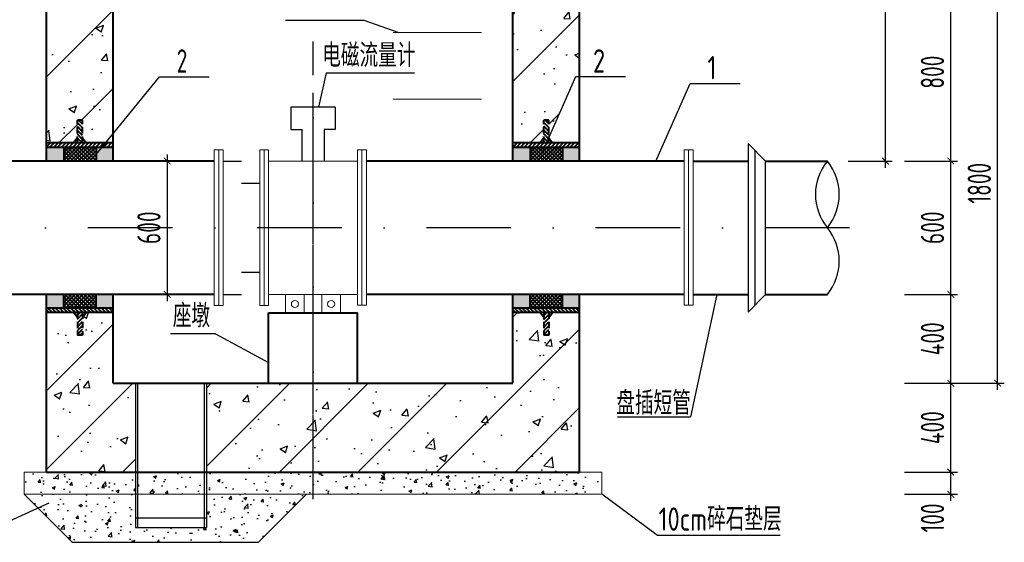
# Model space of a CAD drawing. Extents: x 1154951 to 1182252, y 3484725 to 3514600.
# Tile 48 of 55: x 1162392 to 1166826, y 3506751 to 3509103. Entities that reach past the tile are written whole.
import ezdxf

# ---------------------------------------------------------------- set-up
doc = ezdxf.new("R2010")
doc.units = 0
for name, pattern in [('DASHDOT', [25.4, 12.7, -6.35, 0, -6.35]), ('DASHED', [19.05, 12.7, -6.35]), ('DASHED2', [9.525, 6.35, -3.175])]:
    doc.linetypes.add(name, pattern=pattern)
doc.layers.get('0').update_dxf_attribs({"linetype": 'CONTINUOUS'})
doc.layers.get('Defpoints').update_dxf_attribs({"linetype": 'CONTINUOUS'})
for name, color, linetype in [('2', 2, 'DASHED'), ('DIM', 4, 'CONTINUOUS'), ('DLSS', 8, 'CONTINUOUS'), ('GPSCOMMON', 7, 'CONTINUOUS'), ('HATCH', 251, 'CONTINUOUS'), ('线路', 3, 'CONTINUOUS')]:
    doc.layers.add(name, color=color, linetype=linetype)
for name, color, linetype, lineweight in [('构筑物', 10, 'CONTINUOUS', 40), ('粗实线', 1, 'CONTINUOUS', 40), ('轮廓', 1, 'CONTINUOUS', 40)]:
    doc.layers.add(name, color=color, linetype=linetype, lineweight=lineweight)
doc.styles.add('gpshz', font='tssdeng.shx', dxfattribs={"width": 0.8, "height": 2.5, "bigfont": 'hztxt.shx'})
doc.styles.add('TSSD_Dimension', font='tssdeng.shx', dxfattribs={"width": 0.7, "bigfont": 'Hztxt.shx'})
doc.styles.add('TSSD_Rein', font='tssdeng.shx', dxfattribs={"width": 0.7, "bigfont": 'hztxt.shx'})
doc.dimstyles.new('TSSD_30_30', dxfattribs={"dimtxt": 105, "dimasz": 30, "dimexe": 30, "dimexo": 75, "dimgap": 30, "dimtad": 1, "dimdec": 0, "dimzin": 0, "dimdsep": 46, "dimtxsty": 'TSSD_Dimension', "dimblk": 'ARCHTICK', "dimblk1": 'ARCHTICK', "dimblk2": 'ARCHTICK', "dimcen": 0, "dimdle": 30, "dimclrt": 7, "dimadec": 0, "dimazin": 0, "dimtfac": 1, "dimtdec": 0, "dimtix": 1, "dimtmove": 2, "dimatfit": 3, "dimfxl": 0, "dimtolj": 1, "dimtzin": 0, "dimarcsym": 0})
pattern_1 = [(50, (-60949.68, 4723840.81), (143.4520365, -12.550427), [15, -165]), (355, (-60949.68, 4723840.81), (-27.750267, 150.438427), [12, -132]), (100.4514, (-60937.72, 4723839.76), (115.701876, 137.887908), [12.748038, -140.228422]), (46.1842, (-60949.68, 4723880.81), (213.44821, -33.103803), [22.5, -247.5]), (96.6356, (-60931.9, 4723878.05), (186.93254, 194.823574), [19.122058, -210.3426]), (351.1842, (-60949.68, 4723880.8), (186.93239, 194.82372), [18, -198]), (21, (-60929.68, 4723870.81), (119.3814104, -80.523778), [15, -165]), (326, (-60929.68, 4723870.81), (48.663066, 145.030009), [12, -132]), (71.4514, (-60919.73, 4723864.1), (168.044526, 64.506099), [12.748038, -140.228422]), (37.5, (-60949.68, 4723840.81), (2.431971, 66.5787708), [0, -130.4, 0, -134, 0, -132.5]), (7.5, (-60949.68, 4723840.81), (52.6139075, 78.8823424), [0, -76.4, 0, -127.4, 0, -50.5]), (327.5, (-60994.28, 4723840.81), (106.7644872, -4.5109743), [0, -50, 0, -156, 0, -207]), (317.5, (-61014.28, 4723840.81), (116.637234, 20.0209965), [0, -65, 0, -103.6, 0, -147])]
pattern_2 = [(50, (-60949.68, 4723840.8), (358.63009, -31.37607), [37.5, -412.5]), (355, (-60949.68, 4723840.8), (-69.37567, 376.09607), [30, -330]), (100.4514, (-60919.8, 4723838.2), (289.25469, 344.71977), [31.870095, -350.571056]), (46.1842, (-60949.7, 4723940.8), (533.62052, -82.75951), [56.25, -618.75]), (96.6356, (-60905.2, 4723933.9), (467.33135, 487.05894), [47.80514, -525.8565]), (351.1842, (-60949.7, 4723940.8), (467.33097, 487.0593), [45, -495]), (21, (-60899.68, 4723915.8), (298.453526, -201.309445), [37.5, -412.5]), (326, (-60899.68, 4723915.8), (121.657666, 362.57502), [30, -330]), (71.4514, (-60874.8, 4723899.03), (420.111314, 161.26525), [31.870095, -350.571056]), (37.5, (-60949.68, 4723840.81), (6.079928, 166.446927), [0, -326, 0, -335, 0, -331.25]), (7.5, (-60949.68, 4723840.81), (131.534769, 197.205856), [0, -191, 0, -318.5, 0, -126.25]), (327.5, (-61061.18, 4723840.81), (266.911218, -11.277436), [0, -125, 0, -390, 0, -517.5]), (317.5, (-61111.18, 4723840.8), (291.593085, 50.05249), [0, -162.5, 0, -259, 0, -367.5]), (45, (-60949.68, 4723840.8), (-176.776695, 176.776695), [])]

# ---------------------------------------------------------------- blocks, each defined once
blk = doc.blocks.new('_ARCHTICK')
at = {"color": 0, "linetype": 'ByBlock', "const_width": 0.15}
blk.add_lwpolyline([(-0.5, -0.5), (0.5, 0.5)], dxfattribs=at)
blk = doc.blocks.new('*D293')
at = {"layer": 'Defpoints', "color": 0}
for p in [(1166121.4, 3510253.3), (1166290.3, 3510253.3), (1166047.5, 3508466.5)]:
    blk.add_point(p, dxfattribs=at)
at = {"layer": 'DIM', "color": 0, "lineweight": -2}
for p, q in [((1166290.3, 3508436.5), (1166290.3, 3510283.3)), ((1166196.4, 3510253.3), (1166320.3, 3510253.3)), ((1166122.5, 3508466.5), (1166320.3, 3508466.5))]:
    blk.add_line(p, q, dxfattribs=at)
at = {"layer": 'DIM', "color": 0, "lineweight": -2, "xscale": 30, "yscale": 30, "zscale": 30}
for p, rotation in [((1166290.3, 3510253.3), 90), ((1166290.3, 3508466.5), 270)]:
    blk.add_blockref('_ARCHTICK', p, dxfattribs=dict(at, rotation=rotation))
at = {"layer": 'DIM', "color": 7, "insert": (1166193.7, 3509359.9), "char_height": 105, "attachment_point": 5, "rotation": 90, "style": 'TSSD_Dimension'}
blk.add_mtext('\\A1;H(管顶覆土)', dxfattribs=at)
blk = doc.blocks.new('套管')
at = {"layer": '构筑物', "linetype": 'DASHED2'}
h = blk.add_hatch(dxfattribs=at)
h.set_pattern_fill('ANSI31', color=256, style=0)
h.set_pattern_definition([(45, (1261.959, -160723.9237), (-2.24506403, 2.24506403), [])])
h.paths.add_polyline_path([(3, 36), (-3, 36), (-3, 16), (3, 16)])
h = blk.add_hatch(dxfattribs=at)
h.set_pattern_fill('ANSI31', color=256, angle=90, style=0)
h.set_pattern_definition([(135, (1261.959, -160723.9237), (-2.24506403, -2.24506403), [])])
h.paths.add_polyline_path([(39, 16), (-39, 16), (-39, 12), (39, 12)])
h = blk.add_hatch(dxfattribs=at)
h.set_pattern_fill('AR-CONC', color=256, scale=0.01, style=0)
h.set_pattern_definition([(50, (1261.9589, -160723.9237), (1.82184669, -0.159390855), [0.1905, -2.0955]), (355, (1261.9589, -160723.9237), (-0.35242826, 1.910566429), [0.1524, -1.6764]), (100.451, (1262.1107, -160723.937), (1.469425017, 1.751166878), [0.1619, -1.7809]), (46.1842, (1261.9589, -160723.4157), (2.71079041, -0.42042328), [0.28575, -3.14325]), (96.6356, (1262.1848, -160723.4508), (2.374042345, 2.47425556), [0.24285, -2.67135]), (351.184, (1261.9589, -160723.4157), (2.37404606, 2.47425118), [0.2286, -2.5146]), (21, (1262.2129, -160723.5427), (1.516148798, -1.022655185), [0.1905, -2.0955]), (326, (1262.2129, -160723.5427), (0.618020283, 1.841879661), [0.1524, -1.6764]), (71.4514, (1262.3392, -160723.628), (2.134164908, 0.819228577), [0.1619, -1.7809]), (37.5, (1261.95886, -160723.92374), (0.0308860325, 0.8455503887), [0, -1.65608, 0, -1.7018, 0, -1.68275]), (7.5, (1261.9589, -160723.9237), (0.668196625, 1.001805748), [0, -0.97028, 0, -1.61798, 0, -0.64135]), (327.5, (1261.39244, -160723.92374), (1.3559059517, -0.05728744), [0, -0.635, 0, -1.9812, 0, -2.6289]), (317.5, (1261.1384, -160723.9237), (1.481291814, 0.25426491), [0, -0.8255, 0, -1.31572, 0, -1.8669])])
h.paths.add_polyline_path([(-19, 12), (-39, 12), (-39, 0), (-19, 0)])
h.paths.add_polyline_path([(39, 12), (19, 12), (19, 0), (39, 0)])
h = blk.add_hatch(dxfattribs=at)
h.set_pattern_fill('ANSI37', color=256, angle=90, style=0)
h.set_pattern_definition([(135, (1261.959, -160723.9237), (-2.24506403, -2.24506403), []), (225, (1261.959, -160723.9237), (2.24506403, -2.24506403), [])])
h.paths.add_polyline_path([(19, 12), (-19, 12), (-19, 0), (19, 0)])
for p, q in [((-3, 36), (3, 36)), ((-3, 16), (-3, 36)), ((3, 16), (3, 36)), ((-3, 20.38), (-7.38, 16)), ((3, 20.38), (7.38, 16))]:
    blk.add_line(p, q, dxfattribs=at)
at = {"layer": '构筑物'}
for p, q in [((-39, 16), (39, 16)), ((-39, 12), (39, 12)), ((-19, 12), (-19, 0)), ((19, 12), (19, 0))]:
    blk.add_line(p, q, dxfattribs=at)
blk = doc.blocks.new('*D294')
at = {"layer": 'Defpoints', "color": 0}
for p in [(1163120.1, 3508466.5), (1163056.8, 3507866.5), (1163120.1, 3507866.5)]:
    blk.add_point(p, dxfattribs=at)
at = {"layer": 'DIM', "color": 0, "lineweight": -2}
for p, q in [((1163045.1, 3508466.5), (1163026.8, 3508466.5)), ((1163056.8, 3508496.5), (1163056.8, 3507836.5)), ((1163045.1, 3507866.5), (1163026.8, 3507866.5))]:
    blk.add_line(p, q, dxfattribs=at)
at = {"layer": 'DIM', "color": 0, "lineweight": -2, "xscale": 30, "yscale": 30, "zscale": 30}
for p, rotation in [((1163056.8, 3508466.5), 90), ((1163056.8, 3507866.5), 270)]:
    blk.add_blockref('_ARCHTICK', p, dxfattribs=dict(at, rotation=rotation))
at = {"layer": 'DIM', "color": 7, "insert": (1162974.3, 3508166.5), "char_height": 105, "attachment_point": 5, "rotation": 90, "style": 'TSSD_Dimension'}
blk.add_mtext('\\A1;600', dxfattribs=at)
blk = doc.blocks.new('*D298')
at = {"layer": 'Defpoints', "color": 0}
for p in [(1166300.8, 3507066.5), (1166584.9, 3507066.5), (1166300.8, 3506966.5)]:
    blk.add_point(p, dxfattribs=at)
at = {"layer": 'DIM', "color": 0, "lineweight": -2}
for p, q in [((1166584.9, 3506936.5), (1166584.9, 3507096.5)), ((1166375.8, 3507066.5), (1166614.9, 3507066.5)), ((1166375.8, 3506966.5), (1166614.9, 3506966.5))]:
    blk.add_line(p, q, dxfattribs=at)
at = {"layer": 'DIM', "color": 0, "lineweight": -2, "xscale": 30, "yscale": 30, "zscale": 30}
for p, rotation in [((1166584.9, 3507066.5), 90), ((1166584.9, 3506966.5), 270)]:
    blk.add_blockref('_ARCHTICK', p, dxfattribs=dict(at, rotation=rotation))
at = {"layer": 'DIM', "color": 7, "insert": (1166502.4, 3506860.1), "char_height": 105, "attachment_point": 5, "rotation": 90, "style": 'TSSD_Dimension'}
blk.add_mtext('\\A1;100', dxfattribs=at)
blk = doc.blocks.new('*D299')
at = {"layer": 'Defpoints', "color": 0}
for p in [(1166300.8, 3507466.5), (1166584.9, 3507466.5), (1166300.8, 3507066.5)]:
    blk.add_point(p, dxfattribs=at)
at = {"layer": 'DIM', "color": 0, "lineweight": -2}
for p, q in [((1166584.9, 3507036.5), (1166584.9, 3507496.5)), ((1166375.8, 3507466.5), (1166614.9, 3507466.5)), ((1166375.8, 3507066.5), (1166614.9, 3507066.5))]:
    blk.add_line(p, q, dxfattribs=at)
at = {"layer": 'DIM', "color": 0, "lineweight": -2, "xscale": 30, "yscale": 30, "zscale": 30}
for p, rotation in [((1166584.9, 3507466.5), 90), ((1166584.9, 3507066.5), 270)]:
    blk.add_blockref('_ARCHTICK', p, dxfattribs=dict(at, rotation=rotation))
at = {"layer": 'DIM', "color": 7, "insert": (1166502.4, 3507266.5), "char_height": 105, "attachment_point": 5, "rotation": 90, "style": 'TSSD_Dimension'}
blk.add_mtext('\\A1;400', dxfattribs=at)
blk = doc.blocks.new('*D300')
at = {"layer": 'Defpoints', "color": 0}
for p in [(1166300.8, 3507866.5), (1166584.9, 3507866.5), (1166300.8, 3507466.5)]:
    blk.add_point(p, dxfattribs=at)
at = {"layer": 'DIM', "color": 0, "lineweight": -2}
for p, q in [((1166584.9, 3507436.5), (1166584.9, 3507896.5)), ((1166375.8, 3507866.5), (1166614.9, 3507866.5)), ((1166375.8, 3507466.5), (1166614.9, 3507466.5))]:
    blk.add_line(p, q, dxfattribs=at)
at = {"layer": 'DIM', "color": 0, "lineweight": -2, "xscale": 30, "yscale": 30, "zscale": 30}
for p, rotation in [((1166584.9, 3507866.5), 90), ((1166584.9, 3507466.5), 270)]:
    blk.add_blockref('_ARCHTICK', p, dxfattribs=dict(at, rotation=rotation))
at = {"layer": 'DIM', "color": 7, "insert": (1166502.4, 3507666.5), "char_height": 105, "attachment_point": 5, "rotation": 90, "style": 'TSSD_Dimension'}
blk.add_mtext('\\A1;400', dxfattribs=at)
blk = doc.blocks.new('*D301')
at = {"layer": 'Defpoints', "color": 0}
for p in [(1166300.8, 3508466.5), (1166584.9, 3508466.5), (1166300.8, 3507866.5)]:
    blk.add_point(p, dxfattribs=at)
at = {"layer": 'DIM', "color": 0, "lineweight": -2}
for p, q in [((1166375.8, 3508466.5), (1166614.9, 3508466.5)), ((1166584.9, 3507836.5), (1166584.9, 3508496.5)), ((1166375.8, 3507866.5), (1166614.9, 3507866.5))]:
    blk.add_line(p, q, dxfattribs=at)
at = {"layer": 'DIM', "color": 0, "lineweight": -2, "xscale": 30, "yscale": 30, "zscale": 30}
for p, rotation in [((1166584.9, 3508466.5), 90), ((1166584.9, 3507866.5), 270)]:
    blk.add_blockref('_ARCHTICK', p, dxfattribs=dict(at, rotation=rotation))
at = {"layer": 'DIM', "color": 7, "insert": (1166502.4, 3508166.5), "char_height": 105, "attachment_point": 5, "rotation": 90, "style": 'TSSD_Dimension'}
blk.add_mtext('\\A1;600', dxfattribs=at)
blk = doc.blocks.new('*D302')
at = {"layer": 'Defpoints', "color": 0}
for p in [(1166300.8, 3509266.5), (1166584.9, 3509266.5), (1166300.8, 3508466.5)]:
    blk.add_point(p, dxfattribs=at)
at = {"layer": 'DIM', "color": 0, "lineweight": -2}
for p, q in [((1166375.8, 3509266.5), (1166614.9, 3509266.5)), ((1166584.9, 3508436.5), (1166584.9, 3509296.5)), ((1166375.8, 3508466.5), (1166614.9, 3508466.5))]:
    blk.add_line(p, q, dxfattribs=at)
at = {"layer": 'DIM', "color": 0, "lineweight": -2, "xscale": 30, "yscale": 30, "zscale": 30}
for p, rotation in [((1166584.9, 3509266.5), 90), ((1166584.9, 3508466.5), 270)]:
    blk.add_blockref('_ARCHTICK', p, dxfattribs=dict(at, rotation=rotation))
at = {"layer": 'DIM', "color": 7, "insert": (1166502.4, 3508866.5), "char_height": 105, "attachment_point": 5, "rotation": 90, "style": 'TSSD_Dimension'}
blk.add_mtext('\\A1;800', dxfattribs=at)
blk = doc.blocks.new('*D364')
at = {"layer": 'Defpoints', "color": 0}
for p in [(1166300.8, 3509266.5), (1166795.8, 3509266.5), (1166300.8, 3507466.5)]:
    blk.add_point(p, dxfattribs=at)
at = {"layer": 'DIM', "color": 0, "lineweight": -2}
for p, q in [((1166375.8, 3509266.5), (1166825.8, 3509266.5)), ((1166795.8, 3507436.5), (1166795.8, 3509296.5)), ((1166375.8, 3507466.5), (1166825.8, 3507466.5))]:
    blk.add_line(p, q, dxfattribs=at)
at = {"layer": 'DIM', "color": 0, "lineweight": -2, "xscale": 30, "yscale": 30, "zscale": 30}
for p, rotation in [((1166795.8, 3509266.5), 90), ((1166795.8, 3507466.5), 270)]:
    blk.add_blockref('_ARCHTICK', p, dxfattribs=dict(at, rotation=rotation))
at = {"layer": 'DIM', "color": 7, "insert": (1166713.3, 3508366.5), "char_height": 105, "attachment_point": 5, "rotation": 90, "style": 'TSSD_Dimension'}
blk.add_mtext('\\A1;1800', dxfattribs=at)
blk = doc.blocks.new('20180504.1552415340')
at = {"layer": 'HATCH'}
h = blk.add_hatch(dxfattribs=at)
h.set_pattern_fill('ARMORED', color=256, scale=50, style=0)
h.set_pattern_definition(pattern_2)
h.paths.add_polyline_path([(1162813.3, 3509266.5), (1162513.3, 3509266.5), (1162513.3, 3508548.3), (1162635.4, 3508548.3), (1162652.2, 3508570.7), (1162652.2, 3508650.6), (1162675.2, 3508650.6), (1162675.2, 3508570.7), (1162692, 3508548.3), (1162778.9, 3508548.3), (1162813.3, 3508590.5)])
h = blk.add_hatch(dxfattribs=at)
h.set_pattern_fill('ARMORED', color=256, scale=50, style=0)
h.set_pattern_definition(pattern_2)
h.paths.add_polyline_path([(1164913.3, 3509221.2, -0.499032), (1164813.3, 3509266.5), (1164613.3, 3509266.5), (1164613.3, 3508548.3), (1164735.4, 3508548.3), (1164752.2, 3508570.7), (1164752.2, 3508650.6), (1164775.2, 3508650.6), (1164775.2, 3508572.5), (1164896.5, 3508846.5), (1164913.3, 3508846.5)])
h = blk.add_hatch(dxfattribs=at)
h.set_pattern_fill('ARMORED', color=256, scale=50, style=0)
h.set_pattern_definition(pattern_2)
h.paths.add_polyline_path([(1162813.3, 3507784.6), (1162692, 3507784.6), (1162675.2, 3507762.2), (1162675.2, 3507682.3), (1162652.2, 3507682.3), (1162652.2, 3507762.2), (1162635.4, 3507784.6), (1162513.3, 3507784.6), (1162513.3, 3507066.5), (1162913.3, 3507066.5), (1162913.3, 3507466.5), (1162813.3, 3507466.5)])
h = blk.add_hatch(dxfattribs=at)
h.set_pattern_fill('ARMORED', color=256, scale=50, style=0)
h.set_pattern_definition(pattern_2)
h.paths.add_polyline_path([(1164913.3, 3507784.6), (1164792, 3507784.6), (1164775.2, 3507762.2), (1164775.2, 3507682.3), (1164752.2, 3507682.3), (1164752.2, 3507762.2), (1164735.4, 3507784.6), (1164613.3, 3507784.6), (1164613.3, 3507466.5), (1163233.3, 3507466.5), (1163233.3, 3507066.5), (1164913.3, 3507066.5)])
h = blk.add_hatch(dxfattribs=at)
h.set_pattern_fill('CONCRETE', color=256, scale=20, style=0)
h.set_pattern_definition(pattern_1)
h.paths.add_polyline_path([(1162913.3, 3507066.5), (1162513.3, 3507066.5), (1162413.3, 3507066.5), (1162413.3, 3506966.5), (1162913.3, 3506966.5)])
h = blk.add_hatch(dxfattribs=at)
h.set_pattern_fill('CONCRETE', color=256, scale=20, style=0)
h.set_pattern_definition(pattern_1)
h.paths.add_polyline_path([(1163223.3, 3507066.5), (1162923.3, 3507066.5), (1162923.3, 3506966.5), (1163223.3, 3506966.5)])
h = blk.add_hatch(dxfattribs=at)
h.set_pattern_fill('CONCRETE', color=256, scale=20, style=0)
h.set_pattern_definition(pattern_1)
h.paths.add_polyline_path([(1165013.3, 3507066.5), (1164913.3, 3507066.5), (1163233.3, 3507066.5), (1163233.3, 3506966.5), (1163513.3, 3506966.5), (1164613.3, 3506966.5), (1164913.3, 3506966.5), (1165013.3, 3506966.5)])
h = blk.add_hatch(dxfattribs=at)
h.set_pattern_fill('CONCRETE', color=256, scale=20, style=0)
h.set_pattern_definition(pattern_1)
h.paths.add_polyline_path([(1163683.3, 3506966.5), (1163513.3, 3506966.5), (1163233.3, 3506966.5), (1163233.3, 3506817.6), (1162913.3, 3506817.6), (1162913.3, 3506966.5), (1162413.3, 3506966.5), (1162629.2, 3506750.6), (1163467.4, 3506750.6)])
for p, q in [((1163771.9, 3508863.3), (1164170.2, 3508863.3)), ((1162736.6, 3508496.4), (1163021.9, 3508846.2)), ((1163021.9, 3508846.2), (1163246.3, 3508846.2)), ((1164741.7, 3508496.7), (1164896.5, 3508846.5)), ((1164896.5, 3508846.5), (1165120.9, 3508846.5)), ((1165257.2, 3508466.5), (1165412, 3508816.3)), ((1165412, 3508816.3), (1165636.3, 3508816.3))]:
    blk.add_line(p, q)
at = {"const_width": 5}
for points in [[(1164073.3, 3509044.8), (1164473.3, 3509044.8)], [(1164073.3, 3508744.8), (1164473.3, 3508744.8)]]:
    blk.add_lwpolyline(points, dxfattribs=at)
at = {"layer": '2', "linetype": 'DASHDOT', "ltscale": 30}
for p, q in [((1163713.3, 3507328.4), (1163713.3, 3509004.5)), ((1163713.3, 3506944.9), (1163713.3, 3508773.5)), ((1166128.7, 3508166.5), (1160697.1, 3508166.5))]:
    blk.add_line(p, q, dxfattribs=at)
at = {"layer": 'DLSS', "linetype": 'DASHED2', "ltscale": 0.3}
blk.add_line((1162923.3, 3507466.5), (1162923.3, 3506817.6), dxfattribs=at)
at = {"layer": 'GPSCOMMON'}
for p, q in [((1163588.6, 3509100), (1163941.9, 3509100)), ((1163941.9, 3509100), (1164099.6, 3509044.8)), ((1163771.9, 3508863.3), (1163738.3, 3508708.6)), ((1163813.3, 3508708.6), (1163613.3, 3508708.6)), ((1163613.3, 3508708.6), (1163613.3, 3508608.6)), ((1163813.3, 3508708.6), (1163813.3, 3508608.6)), ((1163613.3, 3508608.6), (1163663.3, 3508608.6)), ((1163663.3, 3508608.6), (1163663.3, 3508466.5)), ((1163813.3, 3508608.6), (1163763.3, 3508608.6)), ((1163763.3, 3508608.6), (1163763.3, 3508466.5)), ((1163308.7, 3508466.5), (1163391, 3508466.5)), ((1165751.3, 3507866.5), (1165751.3, 3508466.5)), ((1163391, 3508366.5), (1163473.3, 3508366.5)), ((1163391, 3507966.5), (1163473.3, 3507966.5)), ((1163308.7, 3507866.5), (1163391, 3507866.5)), ((1165531.8, 3507866.5), (1165412.3, 3507314.8)), ((1163274.5, 3507689.3), (1163072.2, 3507689.3)), ((1163274.5, 3507689.3), (1163513.3, 3507560)), ((1162913.3, 3507466.5), (1162913.3, 3506817.6)), ((1163223.3, 3507466.5), (1163223.3, 3506817.6)), ((1163233.3, 3507466.5), (1163233.3, 3506817.6)), ((1165084.8, 3507314.8), (1165412.3, 3507314.8)), ((1162413.3, 3506966.5), (1162629.2, 3506750.6)), ((1163683.3, 3506966.5), (1163467.4, 3506750.6)), ((1165264.5, 3506781.4), (1165013.3, 3506966.5)), ((1162247, 3506801.7), (1162524.5, 3506928.2)), ((1162913.3, 3506861), (1163233.3, 3506861)), ((1162913.3, 3506817.6), (1163233.3, 3506817.6)), ((1165816.5, 3506781.4), (1165264.5, 3506781.4)), ((1162629.2, 3506750.6), (1163467.4, 3506750.6))]:
    blk.add_line(p, q, dxfattribs=at)
at = {"layer": 'GPSCOMMON', "ltscale": 0.1}
for p, q in [((1165672, 3508545.8), (1165672, 3507787.1)), ((1165672, 3508545.8), (1165751.3, 3508466.5)), ((1165702, 3508515.8), (1165702, 3507817.1)), ((1165672, 3507787.1), (1165751.3, 3507866.5))]:
    blk.add_line(p, q, dxfattribs=at)
at = {"layer": 'GPSCOMMON'}
for centre, start, end in [((1166212.2, 3508316.5), 140.6799, 219.3201), ((1165845.9, 3508316.5), 320.6799, 39.3201), ((1165845.9, 3508016.5), 320.6799, 39.3201)]:
    blk.add_arc(centre, 236.7, start, end, dxfattribs=at)
at = {"layer": '粗实线', "lineweight": 20}
for p, q in [((1163268.7, 3508516.5), (1163308.7, 3508516.5)), ((1163268.7, 3507816.5), (1163268.7, 3508516.5)), ((1163288.7, 3507816.5), (1163288.7, 3508516.5)), ((1163308.7, 3507816.5), (1163308.7, 3508516.5)), ((1163473.3, 3508516.5), (1163513.3, 3508516.5)), ((1163473.3, 3507816.5), (1163473.3, 3508516.5)), ((1163493.3, 3507816.5), (1163493.3, 3508516.5)), ((1163513.3, 3507816.5), (1163513.3, 3508516.5)), ((1163953.3, 3508516.5), (1163913.3, 3508516.5)), ((1163913.3, 3507817.7), (1163913.3, 3508516.5)), ((1163933.3, 3507817.7), (1163933.3, 3508516.5)), ((1163953.3, 3507817.7), (1163953.3, 3508516.5)), ((1165424.3, 3508516.5), (1165384.3, 3508516.5)), ((1165384.3, 3507817.7), (1165384.3, 3508516.5)), ((1165404.3, 3507817.7), (1165404.3, 3508516.5)), ((1165424.3, 3507817.7), (1165424.3, 3508516.5)), ((1163913.3, 3508466.5), (1163513.3, 3508466.5)), ((1163513.3, 3507866.5), (1163913.3, 3507866.5)), ((1163589.6, 3507866.5), (1163589.6, 3507782.8)), ((1163674, 3507782.8), (1163674, 3507866.5)), ((1163752.7, 3507782.8), (1163752.7, 3507866.5)), ((1163837, 3507866.5), (1163837, 3507782.8)), ((1163268.7, 3507816.5), (1163308.7, 3507816.5)), ((1163473.3, 3507816.5), (1163513.3, 3507816.5)), ((1163953.3, 3507817.7), (1163913.3, 3507817.7)), ((1165424.3, 3507817.7), (1165384.3, 3507817.7))]:
    blk.add_line(p, q, dxfattribs=at)
at = {"layer": '粗实线'}
for p, q in [((1163513.3, 3507466.5), (1163513.3, 3507782.8)), ((1163513.3, 3507782.8), (1163913.3, 3507782.8)), ((1163913.3, 3507466.5), (1163913.3, 3507782.8))]:
    blk.add_line(p, q, dxfattribs=at)
at = {"layer": '粗实线', "lineweight": 20}
for centre in [(1163631.8, 3507823), (1163794.8, 3507823)]:
    blk.add_circle(centre, 16.1, dxfattribs=at)
at = {"layer": '轮廓'}
for p, q in [((1164613.3, 3508466.5), (1164613.3, 3509516.5)), ((1162513.3, 3508466.5), (1162513.3, 3509266.5)), ((1162813.3, 3508466.5), (1162813.3, 3509266.5)), ((1164913.3, 3508466.5), (1164913.3, 3509266.5)), ((1163268.7, 3508466.5), (1161557.3, 3508466.5)), ((1165384.3, 3508466.5), (1163953.3, 3508466.5)), ((1165424.3, 3508466.5), (1165672, 3508466.5)), ((1165751.3, 3508466.5), (1166029, 3508466.5)), ((1163268.7, 3507866.5), (1161557.3, 3507866.5)), ((1162513.3, 3507066.5), (1162513.3, 3507866.5)), ((1162813.3, 3507466.5), (1162813.3, 3507866.5)), ((1165384.3, 3507866.5), (1163953.3, 3507866.5)), ((1164613.3, 3507466.5), (1164613.3, 3507866.5)), ((1164913.3, 3507066.5), (1164913.3, 3507866.5)), ((1165424.3, 3507866.5), (1165672, 3507866.5)), ((1165751.3, 3507866.5), (1166029, 3507866.5)), ((1162813.3, 3507466.5), (1164613.3, 3507466.5)), ((1162513.3, 3507066.5), (1164913.3, 3507066.5))]:
    blk.add_line(p, q, dxfattribs=at)
at = {"layer": '轮廓', "lineweight": 20}
for p, q in [((1162413.3, 3506966.5), (1162413.3, 3507066.5)), ((1162413.3, 3507066.5), (1162513.3, 3507066.5)), ((1162413.3, 3507066.5), (1164613.3, 3507066.5)), ((1162513.3, 3507066.5), (1162813.3, 3507066.5)), ((1164613.3, 3507066.5), (1164913.3, 3507066.5)), ((1165013.3, 3507066.5), (1164913.3, 3507066.5)), ((1165013.3, 3506966.5), (1165013.3, 3507066.5)), ((1162413.3, 3506966.5), (1162513.3, 3506966.5)), ((1162413.3, 3506966.5), (1163513.3, 3506966.5)), ((1162513.3, 3506966.5), (1162813.3, 3506966.5)), ((1163513.3, 3506966.5), (1164613.3, 3506966.5)), ((1164613.3, 3506966.5), (1164913.3, 3506966.5)), ((1164913.3, 3506966.5), (1165013.3, 3506966.5))]:
    blk.add_line(p, q, dxfattribs=at)
at = {"layer": '轮廓', "xscale": -3.836624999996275, "yscale": 5.115520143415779, "zscale": 5.115520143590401}
for p in [(1162663.7, 3508466.5), (1164763.7, 3508466.5)]:
    blk.add_blockref('套管', p, dxfattribs=at)
at = {"layer": '轮廓', "xscale": 3.836624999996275, "yscale": 5.115520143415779, "zscale": 5.115520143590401, "rotation": 180}
for p in [(1162663.7, 3507866.5), (1164763.7, 3507866.5)]:
    blk.add_blockref('套管', p, dxfattribs=at)
at = {"layer": '线路', "color": 7, "linetype": 'Continuous', "lineweight": -2}
for s, style, width, p in [('电磁流量计', 'gpshz', 0.8, (1163754.6, 3508889.7)), ('2', 'TSSD_Rein', 0.7, (1163099.3, 3508864.4)), ('2', 'gpshz', 0.8, (1164973.8, 3508864.7)), ('1', 'gpshz', 0.8, (1165489.3, 3508834.4)), ('座墩', 'gpshz', 0.8, (1163081.7, 3507717.9)), ('盘插短管', 'gpshz', 0.8, (1165078.5, 3507324.6)), ('10cm碎石垫层', 'gpshz', 0.8, (1165269.4, 3506802.5))]:
    blk.add_text(s, height=105, dxfattribs=dict(at, style=style, width=width)).set_placement(p)
at = {"layer": 'DIM'}
dim = blk.add_linear_dim(base=(1166290.3, 3510253.3), p1=(1166047.5, 3508466.5), p2=(1166121.4, 3510253.3), angle=90, text='H(管顶覆土)', dimstyle='TSSD_30_30', dxfattribs=at)
dim.commit()
dim.dimension.update_dxf_attribs({"geometry": '*D293', "text_midpoint": (1166193.7, 3509359.9)})
for base, p1, p2, picture, middle in [((1166584.9, 3509266.5), (1166300.8, 3508466.5), (1166300.8, 3509266.5), '*D302', (1166502.4, 3508866.5)), ((1166795.8, 3509266.5), (1166300.8, 3507466.5), (1166300.8, 3509266.5), '*D364', (1166713.3, 3508366.5)), ((1163056.8, 3507866.5), (1163120.1, 3508466.5), (1163120.1, 3507866.5), '*D294', (1162974.3, 3508166.5)), ((1166584.9, 3508466.5), (1166300.8, 3507866.5), (1166300.8, 3508466.5), '*D301', (1166502.4, 3508166.5)), ((1166584.9, 3507866.5), (1166300.8, 3507466.5), (1166300.8, 3507866.5), '*D300', (1166502.4, 3507666.5)), ((1166584.9, 3507466.5), (1166300.8, 3507066.5), (1166300.8, 3507466.5), '*D299', (1166502.4, 3507266.5))]:
    dim = blk.add_linear_dim(base=base, p1=p1, p2=p2, angle=90, dimstyle='TSSD_30_30', dxfattribs=at)
    dim.commit()
    dim.dimension.update_dxf_attribs({"geometry": picture, "text_midpoint": middle})
dim = blk.add_linear_dim(base=(1166584.9, 3507066.5), p1=(1166300.8, 3506966.5), p2=(1166300.8, 3507066.5), angle=90, dimstyle='TSSD_30_30', dxfattribs=at)
dim.commit()
dim.dimension.update_dxf_attribs({"geometry": '*D298', "text_midpoint": (1166502.4, 3506860.1), "dimtype": 160})

msp = doc.modelspace()

# ---------------------------------------------------------------- block references
at = {"layer": 'GPSCOMMON'}
msp.add_blockref('20180504.1552415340', (0, 0), dxfattribs=at)

doc.saveas('drawing.dxf')
